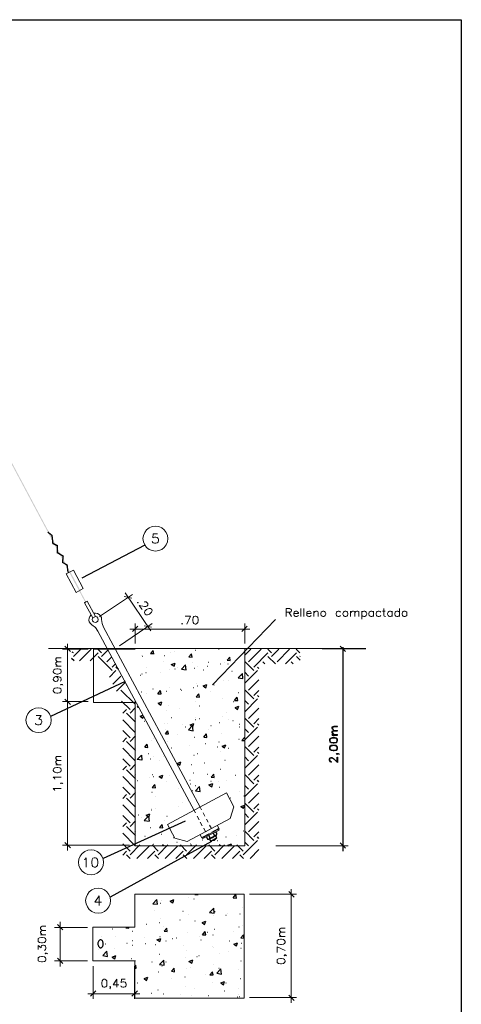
# Model space of a CAD drawing. Header units: millimetres. Extents: x 8 to 202, y 3 to 294.
# Tile 12 of 12: x 115 to 202, y 100 to 294. Entities that reach past the tile are written whole.
import ezdxf

# ---------------------------------------------------------------- set-up
doc = ezdxf.new("R2010")
doc.units = ezdxf.units.MM
doc.layers.add('DGE_CONTORNOS', color=7, linetype='Continuous', lineweight=0)
doc.layers.add('DGE_RELLENO', color=7, linetype='Continuous', lineweight=0)

msp = doc.modelspace()

# ---------------------------------------------------------------- hatches: boundary and pattern name
at = {"layer": 'DGE_RELLENO', "true_color": 0x000000}
for points in [[(103.632, 225.7497), (103.4627, 225.665), (128.27, 179.4794)], [(103.4627, 225.665), (128.27, 179.4794), (128.1007, 179.3947)], [(120.8193, 193.3224), (120.65, 193.1107), (121.7083, 192.6027)], [(120.65, 193.1107), (121.7083, 192.6027), (121.4543, 192.4757)], [(121.7083, 192.6027), (121.4543, 192.4757), (121.8777, 191.0787)], [(121.4543, 192.4757), (121.8777, 191.0787), (121.6237, 190.867)], [(121.8777, 191.0787), (121.6237, 190.867), (122.7667, 190.613)], [(121.6237, 190.867), (122.7667, 190.613), (122.4703, 190.4437)], [(122.7667, 190.613), (122.4703, 190.4437), (122.7667, 189.2584)], [(122.4703, 190.4437), (122.7667, 189.2584), (122.4703, 189.089)], [(122.7667, 189.2584), (122.4703, 189.089), (123.9097, 188.5387)], [(122.4703, 189.089), (123.9097, 188.5387), (123.6133, 188.4117)], [(123.6133, 188.4117), (123.7827, 187.311), (123.5287, 187.184)], [(123.9097, 188.5387), (123.6133, 188.4117), (123.7827, 187.311)], [(123.7827, 187.311), (123.5287, 187.184), (124.6717, 186.803)], [(123.5287, 187.184), (124.6717, 186.803), (124.4177, 186.6337)], [(124.6717, 186.803), (124.4177, 186.6337), (124.841, 185.3214)], [(124.4177, 186.6337), (124.841, 185.3214), (124.587, 185.279)], [(125.1373, 185.4483), (127.127, 181.7653), (124.968, 185.3214)], [(127.127, 181.7653), (124.968, 185.3214), (126.9153, 181.6384)]]:
    msp.add_hatch(color=7, dxfattribs=at).paths.add_polyline_path(points, flags=0)

# ---------------------------------------------------------------- linework, layer by layer
at = {"layer": 'DGE_CONTORNOS', "lineweight": 25}
for points in [[(7.874, 293.9063), (201.9723, 293.9063)], [(201.9723, 293.9063), (201.9723, 3.2456)]]:
    msp.add_lwpolyline(points, dxfattribs=at)
at = {"layer": 'DGE_CONTORNOS', "lineweight": 5}
for points in [[(144.3567, 191.9254), (144.272, 192.5604), (144.018, 193.153), (143.637, 193.661), (143.129, 194.042), (142.5363, 194.296), (141.9013, 194.3807), (141.2663, 194.296), (140.6737, 194.042), (140.1657, 193.661), (139.7847, 193.153), (139.5307, 192.5604), (139.446, 191.9254), (139.5307, 191.2903), (139.7847, 190.6977), (140.1657, 190.1897), (140.6737, 189.8087), (141.2663, 189.5547), (141.9013, 189.47), (142.5363, 189.5547), (143.129, 189.8087), (143.637, 190.1897), (144.018, 190.6977), (144.272, 191.2903), (144.3567, 191.9254)], [(125.7723, 185.7447), (124.3753, 185.025)], [(124.3753, 185.025), (126.3227, 181.342), (127.7197, 182.104)], [(125.7723, 185.7447), (127.7197, 182.104)], [(130.937, 176.6007), (137.3717, 180.961)], [(137.2447, 180.2414), (135.763, 180.5377)], [(140.97, 173.7644), (135.9323, 181.2573)], [(128.4817, 179.6064), (128.2277, 179.4794), (127.9737, 179.31)], [(129.5823, 176.3467), (127.9737, 179.31)], [(130.0903, 176.6007), (128.4817, 179.6064)], [(138.5147, 179.3947), (138.4723, 179.2677), (138.3877, 179.31), (138.3877, 179.3947), (138.5147, 179.3947)], [(139.7423, 179.437), (139.827, 179.4794), (140.081, 179.4794), (140.208, 179.3947), (140.3773, 179.1407), (140.4197, 178.9714), (140.3773, 178.8444), (140.2927, 178.7174), (140.208, 178.6327), (140.0387, 178.5904), (139.7423, 178.5904), (138.7263, 178.802), (139.319, 177.9554)], [(141.097, 178.0824), (140.9277, 178.2094), (140.6313, 178.2094), (140.2927, 178.0824), (140.1233, 177.9554), (139.827, 177.659), (139.7423, 177.405), (139.7847, 177.1934), (139.8693, 177.0664), (140.081, 176.9394), (140.335, 176.9394), (140.716, 177.0664), (140.8853, 177.1934), (141.1393, 177.4897), (141.2663, 177.7437), (141.1817, 177.9554), (141.097, 178.0824)], [(129.2437, 176.9394), (128.9897, 176.643), (128.8627, 176.3044), (128.8203, 175.9234), (128.905, 175.5424), (129.1167, 175.2037), (129.413, 174.9497)], [(129.5823, 176.3467), (129.4977, 176.0504), (129.54, 175.754), (129.7517, 175.5424), (130.048, 175.4577), (130.3443, 175.5), (130.556, 175.7117), (130.6407, 176.008), (130.5983, 176.3044), (130.3867, 176.516), (130.0903, 176.6007)], [(130.0903, 176.6007), (129.8363, 176.4737), (129.5823, 176.3467)], [(131.318, 176.008), (131.2757, 176.389), (131.1063, 176.7277), (130.8523, 177.024), (130.5137, 177.1934), (130.1327, 177.278), (129.7517, 177.2357)], [(148.0397, 175.119), (148.7593, 176.6854), (147.7433, 176.6854)], [(149.6907, 176.6854), (149.4367, 176.6007), (149.3097, 176.389), (149.225, 176.008), (149.225, 175.7964), (149.3097, 175.4154), (149.4367, 175.2037), (149.6907, 175.119), (149.8177, 175.119), (150.0293, 175.2037), (150.1987, 175.4154), (150.2833, 175.7964), (150.2833, 176.008), (150.1987, 176.389), (150.0293, 176.6007), (149.8177, 176.6854), (149.6907, 176.6854)], [(130.5983, 173.722), (130.0903, 174.4417), (129.413, 174.9497)], [(131.318, 176.008), (131.4027, 175.246), (131.699, 174.484)], [(131.699, 174.484), (150.6643, 139.1357)], [(134.8317, 170.8434), (141.2663, 175.2037)], [(138.43, 174.6957), (137.3717, 173.6374)], [(137.922, 171.309), (137.922, 175.2037)], [(139.6577, 174.7804), (141.1393, 174.484)], [(147.1083, 175.246), (147.193, 175.2037), (147.1083, 175.119), (147.066, 175.2037), (147.1083, 175.246)], [(158.877, 173.6374), (159.9353, 174.6957)], [(159.4273, 171.309), (159.4273, 175.2037)], [(130.5983, 173.722), (149.479, 138.5007)], [(136.8637, 174.1454), (160.4433, 174.1454)], [(174.625, 170.293), (120.8617, 170.293)], [(125.1797, 169.7004), (124.1213, 170.7587)], [(124.6293, 171.2667), (124.6293, 158.8207)], [(159.4273, 170.293), (159.4273, 131.558), (137.922, 131.558)], [(177.673, 170.293), (177.7153, 170.293)], [(122.6397, 167.7107), (122.428, 167.9224), (122.3433, 168.0917), (122.3433, 168.3034), (122.428, 168.4727), (122.6397, 168.515), (123.4017, 168.515)], [(128.651, 170.2084), (123.6133, 170.2084)], [(137.8797, 170.2084), (129.7517, 170.2084), (129.7517, 159.7097), (137.8797, 159.7097)], [(122.6397, 166.864), (122.428, 167.118), (122.3433, 167.245), (122.3433, 167.499), (122.428, 167.626), (122.6397, 167.7107), (123.4017, 167.7107)], [(122.3433, 166.864), (123.4017, 166.864)], [(121.8353, 165.7634), (121.92, 165.5517), (122.1317, 165.3824), (122.5127, 165.2977), (122.7243, 165.2977), (123.1053, 165.3824), (123.317, 165.5517), (123.4017, 165.7634), (123.4017, 165.8904), (123.317, 166.1444), (123.1053, 166.2714), (122.7243, 166.356), (122.5127, 166.356), (122.1317, 166.2714), (121.92, 166.1444), (121.8353, 165.8904), (121.8353, 165.7634)], [(122.3433, 164.7897), (122.5973, 164.705), (122.7243, 164.578), (122.809, 164.324), (122.809, 164.2394), (122.7243, 164.0277), (122.5973, 163.9007), (122.3433, 163.816), (122.2587, 163.816), (122.047, 163.9007), (121.92, 164.0277), (121.8353, 164.2394), (121.8353, 164.324), (121.92, 164.578), (122.047, 164.705), (122.3433, 164.7897), (122.7243, 164.7897), (123.1053, 164.705), (123.317, 164.578), (123.4017, 164.324), (123.4017, 164.197), (123.317, 163.943), (123.19, 163.9007)], [(121.8353, 161.9957), (121.92, 161.784), (122.1317, 161.6147), (122.5127, 161.5724), (122.7243, 161.5724), (123.1053, 161.6147), (123.317, 161.784), (123.4017, 161.9957), (123.4017, 162.165), (123.317, 162.3767), (123.1053, 162.546), (122.7243, 162.5884), (122.5127, 162.5884), (122.1317, 162.546), (121.92, 162.3767), (121.8353, 162.165), (121.8353, 161.9957)], [(123.317, 163.2657), (123.2323, 163.2234), (123.317, 163.1387), (123.4017, 163.2234), (123.317, 163.2657), (123.4863, 163.2657), (123.6133, 163.2234), (123.698, 163.1387)], [(124.6293, 160.9374), (124.6293, 130.6267)], [(121.412, 156.2384), (121.3273, 156.8734), (121.0733, 157.466), (120.6923, 157.974), (120.1843, 158.355), (119.5917, 158.609), (118.9567, 158.6937), (118.3217, 158.609), (117.729, 158.355), (117.221, 157.974), (116.7977, 157.466), (116.5437, 156.8734), (116.459, 156.2384), (116.5437, 155.6034), (116.7977, 155.0107), (117.221, 154.5027), (117.729, 154.0794), (118.3217, 153.8677), (118.9567, 153.783), (119.5917, 153.8677), (120.1843, 154.0794), (120.6923, 154.5027), (121.0733, 155.0107), (121.3273, 155.6034), (121.412, 156.2384)], [(128.651, 159.879), (123.6133, 159.879)], [(128.651, 159.879), (123.6133, 159.879)], [(124.1213, 160.387), (125.1797, 159.3287)], [(125.1797, 159.3287), (124.1213, 160.387)], [(137.922, 131.558), (137.922, 160.0907)], [(122.6397, 148.322), (122.428, 148.5337), (122.3433, 148.703), (122.3433, 148.9147), (122.428, 149.084), (122.6397, 149.1264), (123.4017, 149.1264)], [(122.6397, 147.4754), (122.428, 147.7294), (122.3433, 147.8564), (122.3433, 148.1104), (122.428, 148.2374), (122.6397, 148.322), (123.4017, 148.322)], [(122.3433, 147.4754), (123.4017, 147.4754)], [(121.8353, 146.3747), (121.92, 146.163), (122.1317, 145.9937), (122.5127, 145.909), (122.7243, 145.909), (123.1053, 145.9937), (123.317, 146.163), (123.4017, 146.3747), (123.4017, 146.5017), (123.317, 146.7557), (123.1053, 146.8827), (122.7243, 146.9674), (122.5127, 146.9674), (122.1317, 146.8827), (121.92, 146.7557), (121.8353, 146.5017), (121.8353, 146.3747)], [(122.1317, 144.639), (122.047, 144.8084), (121.8353, 145.02), (123.4017, 145.02)], [(123.317, 143.877), (123.2323, 143.8347), (123.317, 143.75), (123.4017, 143.8347), (123.317, 143.877), (123.4863, 143.877), (123.6133, 143.8347), (123.698, 143.75)], [(122.1317, 142.3954), (122.047, 142.5647), (121.8353, 142.7764), (123.4017, 142.7764)], [(154.0933, 135.495), (154.3897, 134.9024)], [(151.003, 133.082), (150.7067, 133.6747)], [(154.3897, 134.9024), (151.003, 133.082)], [(152.8233, 133.8017), (151.2147, 132.955)], [(152.8233, 133.8017), (154.3897, 134.6484)], [(136.8213, 131.685), (123.6133, 131.685)], [(124.1213, 132.193), (125.1797, 131.1347)], [(178.181, 132.1084), (179.2393, 131.05)], [(131.699, 128.2984), (131.6143, 128.9334), (131.3603, 129.526), (130.9793, 130.034), (130.4713, 130.415), (129.8787, 130.669), (129.2437, 130.7537), (128.6087, 130.669), (128.016, 130.415), (127.508, 130.034), (127.127, 129.526), (126.873, 128.9334), (126.7883, 128.2984), (126.873, 127.6634), (127.127, 127.0707), (127.508, 126.5627), (128.016, 126.1394), (128.6087, 125.9277), (129.2437, 125.843), (129.8787, 125.9277), (130.4713, 126.1394), (130.9793, 126.5627), (131.3603, 127.0707), (131.6143, 127.6634), (131.699, 128.2984)], [(165.5657, 131.558), (179.7473, 131.558)], [(133.096, 120.763), (133.0113, 121.398), (132.7573, 121.9907), (132.3763, 122.4987), (131.8683, 122.8797), (131.2757, 123.1337), (130.6407, 123.2184), (130.0057, 123.1337), (129.413, 122.8797), (128.905, 122.4987), (128.524, 121.9907), (128.27, 121.398), (128.1853, 120.763), (128.27, 120.128), (128.524, 119.5354), (128.905, 119.0274), (129.413, 118.6464), (130.0057, 118.3924), (130.6407, 118.3077), (131.2757, 118.3924), (131.8683, 118.6464), (132.3763, 119.0274), (132.7573, 119.5354), (133.0113, 120.128), (133.096, 120.763)], [(137.8373, 115.556), (137.8373, 122.033), (159.3427, 122.033), (159.3427, 101.6284), (137.8373, 101.6284), (137.8373, 108.952)], [(160.401, 122.033), (169.6297, 122.033)], [(169.1217, 121.4827), (168.0633, 122.541)], [(168.5713, 123.049), (168.5713, 100.6547)], [(123.1477, 116.572), (123.1477, 107.8514)], [(119.634, 114.8787), (119.4223, 115.0903), (119.3377, 115.2597), (119.3377, 115.4714), (119.4223, 115.6407), (119.634, 115.7254), (120.396, 115.7254)], [(119.634, 114.0743), (119.4223, 114.286), (119.3377, 114.413), (119.3377, 114.667), (119.4223, 114.794), (119.634, 114.8787), (120.396, 114.8787)], [(128.524, 115.5137), (122.0893, 115.5137)], [(123.698, 115.0057), (122.6397, 116.064)], [(137.8373, 115.556), (129.5823, 115.556), (129.5823, 108.952), (137.9643, 108.952)], [(166.5817, 114.54), (166.37, 114.7517), (166.2853, 114.8787), (166.2853, 115.1327), (166.37, 115.2597), (166.5817, 115.3444), (167.3437, 115.3444)], [(166.5817, 113.6934), (166.37, 113.905), (166.2853, 114.0743), (166.2853, 114.286), (166.37, 114.4554), (166.5817, 114.54), (167.3437, 114.54)], [(118.8297, 112.9313), (118.872, 112.7197), (119.126, 112.5504), (119.507, 112.4657), (119.7187, 112.4657), (120.0997, 112.5504), (120.3113, 112.7197), (120.396, 112.9313), (120.396, 113.1007), (120.3113, 113.3124), (120.0997, 113.4394), (119.7187, 113.524), (119.507, 113.524), (119.126, 113.4394), (118.872, 113.3124), (118.8297, 113.1007), (118.8297, 112.9313)], [(119.3377, 114.0743), (120.396, 114.0743)], [(165.7773, 112.5504), (165.8197, 112.3387), (166.0737, 112.2117), (166.4547, 112.127), (166.6663, 112.127), (167.0473, 112.2117), (167.259, 112.3387), (167.3437, 112.5504), (167.3437, 112.7197), (167.259, 112.9313), (167.0473, 113.1007), (166.6663, 113.1854), (166.4547, 113.1854), (166.0737, 113.1007), (165.8197, 112.9313), (165.7773, 112.7197), (165.7773, 112.5504)], [(166.2853, 113.6934), (167.3437, 113.6934)], [(118.8297, 111.1534), (118.8297, 111.9577), (119.4223, 111.492), (119.4223, 111.746), (119.507, 111.873), (119.5493, 111.9577), (119.8033, 112.0423), (119.9303, 112.0423), (120.142, 111.9577), (120.3113, 111.7884), (120.396, 111.5767), (120.396, 111.365), (120.3113, 111.1534), (120.2267, 111.0687), (120.0997, 110.984)], [(120.3113, 110.476), (120.2267, 110.3914), (120.3113, 110.3067), (120.396, 110.3914), (120.3113, 110.476), (120.4807, 110.476), (120.6077, 110.3914), (120.6923, 110.3067)], [(167.3437, 110.9417), (165.7773, 111.6614), (165.7773, 110.603)], [(118.8297, 109.1637), (118.872, 108.952), (119.126, 108.825), (119.507, 108.7403), (119.7187, 108.7403), (120.0997, 108.825), (120.3113, 108.952), (120.396, 109.1637), (120.396, 109.333), (120.3113, 109.5447), (120.0997, 109.714), (119.7187, 109.7987), (119.507, 109.7987), (119.126, 109.714), (118.872, 109.5447), (118.8297, 109.333), (118.8297, 109.1637)], [(128.524, 108.9097), (122.0893, 108.9097)], [(122.6397, 109.46), (123.698, 108.4017)], [(165.7773, 108.825), (165.8197, 108.6134), (166.0737, 108.444), (166.4547, 108.3594), (166.6663, 108.3594), (167.0473, 108.444), (167.259, 108.6134), (167.3437, 108.825), (167.3437, 108.952), (167.259, 109.206), (167.0473, 109.333), (166.6663, 109.4177), (166.4547, 109.4177), (166.0737, 109.333), (165.8197, 109.206), (165.7773, 108.952), (165.7773, 108.825)], [(167.259, 110.095), (167.1743, 110.0104), (167.259, 109.9257), (167.3437, 110.0104), (167.259, 110.095), (167.4283, 110.095), (167.5553, 110.0104), (167.64, 109.9257)], [(129.667, 107.8937), (129.667, 101.459)], [(137.795, 107.8937), (137.795, 101.459)], [(131.7837, 105.3114), (131.572, 105.2267), (131.4027, 105.015), (131.3603, 104.634), (131.3603, 104.4224), (131.4027, 104.0414), (131.572, 103.8297), (131.7837, 103.745), (131.953, 103.745), (132.1647, 103.8297), (132.334, 104.0414), (132.3763, 104.4224), (132.3763, 104.634), (132.334, 105.015), (132.1647, 105.2267), (131.953, 105.3114), (131.7837, 105.3114)], [(134.3237, 105.3114), (133.604, 104.253), (134.7047, 104.253)], [(134.3237, 105.3114), (134.3237, 103.745)], [(135.9747, 105.3114), (135.255, 105.3114), (135.1703, 104.634), (135.255, 104.7187), (135.4667, 104.8034), (135.6783, 104.8034), (135.9323, 104.7187), (136.0593, 104.5493), (136.144, 104.3377), (136.144, 104.1684), (136.0593, 103.9567), (135.9323, 103.8297), (135.6783, 103.745), (135.4667, 103.745), (135.255, 103.8297), (135.1703, 103.872), (135.0857, 104.0414)], [(130.2173, 103.0254), (129.159, 101.967)], [(133.0537, 103.8297), (132.969, 103.872), (132.9267, 103.8297), (132.969, 103.745), (133.0537, 103.8297), (133.0537, 103.6604), (132.969, 103.491), (132.9267, 103.4487)], [(137.287, 101.967), (138.3453, 103.0254)], [(138.8533, 102.475), (128.6087, 102.475)], [(160.401, 101.713), (169.6297, 101.713)], [(168.0633, 102.221), (169.1217, 101.1627)]]:
    msp.add_lwpolyline(points, dxfattribs=at)
at = {"layer": 'DGE_CONTORNOS', "lineweight": 13}
for points in [[(142.3247, 192.8567), (141.478, 192.8567), (141.3933, 192.0524), (141.478, 192.137), (141.732, 192.2217), (141.986, 192.2217), (142.24, 192.137), (142.4093, 191.9677), (142.494, 191.7137), (142.494, 191.5444), (142.4093, 191.248), (142.24, 191.0787), (141.986, 190.994), (141.732, 190.994), (141.478, 191.0787), (141.3933, 191.1634), (141.2663, 191.3327)], [(167.5553, 176.6007), (167.5553, 178.167), (168.2327, 178.167), (168.4443, 178.0824), (168.529, 178.04), (168.6137, 177.8707), (168.6137, 177.7437), (168.529, 177.5744), (168.4443, 177.4897), (168.2327, 177.4474), (167.5553, 177.4474)], [(170.4763, 178.167), (170.4763, 176.6007)], [(171.069, 178.167), (171.069, 176.6007)], [(186.7323, 178.167), (186.7323, 176.897), (186.817, 176.6854), (186.9863, 176.6007), (187.1133, 176.6007)], [(189.8227, 178.167), (189.8227, 176.6007)], [(168.0633, 177.4474), (168.6137, 176.6007)], [(169.0793, 177.1934), (169.9683, 177.1934), (169.9683, 177.3627), (169.8837, 177.4897), (169.799, 177.5744), (169.672, 177.659), (169.418, 177.659), (169.291, 177.5744), (169.1217, 177.4474), (169.0793, 177.1934), (169.0793, 177.0664), (169.1217, 176.8124), (169.291, 176.6854), (169.418, 176.6007), (169.672, 176.6007), (169.799, 176.6854), (169.9683, 176.8124)], [(171.6193, 177.1934), (172.5083, 177.1934), (172.5083, 177.3627), (172.4237, 177.4897), (172.339, 177.5744), (172.212, 177.659), (172.0003, 177.659), (171.831, 177.5744), (171.6617, 177.4474), (171.6193, 177.1934), (171.6193, 177.0664), (171.6617, 176.8124), (171.831, 176.6854), (172.0003, 176.6007), (172.212, 176.6007), (172.339, 176.6854), (172.5083, 176.8124)], [(173.0163, 177.659), (173.0163, 176.6007)], [(173.0163, 177.3627), (173.2703, 177.5744), (173.3973, 177.659), (173.6513, 177.659), (173.7783, 177.5744), (173.863, 177.3627), (173.863, 176.6007)], [(174.752, 177.659), (174.625, 177.5744), (174.4557, 177.4474), (174.371, 177.1934), (174.371, 177.0664), (174.4557, 176.8124), (174.625, 176.6854), (174.752, 176.6007), (174.9637, 176.6007), (175.133, 176.6854), (175.26, 176.8124), (175.3447, 177.0664), (175.3447, 177.1934), (175.26, 177.4474), (175.133, 177.5744), (174.9637, 177.659), (174.752, 177.659)], [(178.2657, 177.4474), (178.1387, 177.5744), (177.9693, 177.659), (177.7577, 177.659), (177.5883, 177.5744), (177.4613, 177.4474), (177.3767, 177.1934), (177.3767, 177.0664), (177.4613, 176.8124), (177.5883, 176.6854), (177.7577, 176.6007), (177.9693, 176.6007), (178.1387, 176.6854), (178.2657, 176.8124)], [(179.1123, 177.659), (178.943, 177.5744), (178.816, 177.4474), (178.7313, 177.1934), (178.7313, 177.0664), (178.816, 176.8124), (178.943, 176.6854), (179.1123, 176.6007), (179.324, 176.6007), (179.4933, 176.6854), (179.6203, 176.8124), (179.705, 177.0664), (179.705, 177.1934), (179.6203, 177.4474), (179.4933, 177.5744), (179.324, 177.659), (179.1123, 177.659)], [(180.213, 177.659), (180.213, 176.6007)], [(180.213, 177.3627), (180.467, 177.5744), (180.594, 177.659), (180.8057, 177.659), (180.975, 177.5744), (181.0597, 177.3627), (181.0597, 176.6007)], [(181.0597, 177.3627), (181.2713, 177.5744), (181.4407, 177.659), (181.6523, 177.659), (181.8217, 177.5744), (181.864, 177.3627), (181.864, 176.6007)], [(182.4567, 177.659), (182.4567, 176.0927)], [(182.4567, 177.4474), (182.626, 177.5744), (182.7953, 177.659), (183.007, 177.659), (183.134, 177.5744), (183.3033, 177.4474), (183.388, 177.1934), (183.388, 177.0664), (183.3033, 176.8124), (183.134, 176.6854), (183.007, 176.6007), (182.7953, 176.6007), (182.626, 176.6854), (182.4567, 176.8124)], [(184.7427, 177.4474), (184.5733, 177.5744), (184.404, 177.659), (184.1923, 177.659), (184.0653, 177.5744), (183.896, 177.4474), (183.8113, 177.1934), (183.8113, 177.0664), (183.896, 176.8124), (184.0653, 176.6854), (184.1923, 176.6007), (184.404, 176.6007), (184.5733, 176.6854), (184.7427, 176.8124)], [(184.7427, 177.659), (184.7427, 176.6007)], [(186.1397, 177.4474), (186.0127, 177.5744), (185.8433, 177.659), (185.6317, 177.659), (185.4623, 177.5744), (185.3353, 177.4474), (185.2507, 177.1934), (185.2507, 177.0664), (185.3353, 176.8124), (185.4623, 176.6854), (185.6317, 176.6007), (185.8433, 176.6007), (186.0127, 176.6854), (186.1397, 176.8124)], [(186.5207, 177.659), (187.0287, 177.659)], [(188.3833, 177.4474), (188.2563, 177.5744), (188.087, 177.659), (187.8753, 177.659), (187.706, 177.5744), (187.579, 177.4474), (187.4943, 177.1934), (187.4943, 177.0664), (187.579, 176.8124), (187.706, 176.6854), (187.8753, 176.6007), (188.087, 176.6007), (188.2563, 176.6854), (188.3833, 176.8124)], [(188.3833, 177.659), (188.3833, 176.6007)], [(189.8227, 177.4474), (189.6533, 177.5744), (189.5263, 177.659), (189.3147, 177.659), (189.1453, 177.5744), (188.976, 177.4474), (188.9337, 177.1934), (188.9337, 177.0664), (188.976, 176.8124), (189.1453, 176.6854), (189.3147, 176.6007), (189.5263, 176.6007), (189.6533, 176.6854), (189.8227, 176.8124)], [(190.7117, 177.659), (190.5847, 177.5744), (190.4153, 177.4474), (190.3307, 177.1934), (190.3307, 177.0664), (190.4153, 176.8124), (190.5847, 176.6854), (190.7117, 176.6007), (190.9657, 176.6007), (191.0927, 176.6854), (191.262, 176.8124), (191.3043, 177.0664), (191.3043, 177.1934), (191.262, 177.4474), (191.0927, 177.5744), (190.9657, 177.659), (190.7117, 177.659)], [(118.491, 157.1274), (119.4647, 157.1274), (118.9567, 156.45), (119.2107, 156.45), (119.38, 156.3654), (119.4647, 156.2807), (119.5493, 156.0267), (119.5493, 155.815), (119.4647, 155.561), (119.2953, 155.3917), (119.0413, 155.307), (118.745, 155.307), (118.491, 155.3917), (118.4063, 155.4764), (118.3217, 155.6457)], [(157.3107, 139.2204), (156.5487, 136.892), (148.1243, 132.3624), (145.7113, 133.0397), (144.272, 135.749), (155.8713, 141.9297), (157.3107, 139.2204)], [(149.479, 138.5007), (149.7753, 137.9927)], [(150.0717, 137.4), (150.4527, 136.6804)], [(150.6643, 139.1357), (150.9183, 138.6277)], [(151.257, 138.035), (151.5957, 137.3577)], [(150.7067, 136.1724), (151.0877, 135.495)], [(151.892, 136.8074), (152.2307, 136.1724)], [(152.527, 135.622), (152.908, 134.9447)], [(151.384, 134.987), (151.7227, 134.3097)], [(152.908, 134.9447), (151.7227, 134.3097)], [(127.889, 128.8487), (128.0583, 128.9334), (128.3123, 129.1874), (128.3123, 127.367)], [(129.8787, 129.1874), (129.6247, 129.1027), (129.4553, 128.8487), (129.3707, 128.4254), (129.3707, 128.1714), (129.4553, 127.7057), (129.6247, 127.4517), (129.8787, 127.367), (130.0903, 127.367), (130.3443, 127.4517), (130.5137, 127.7057), (130.5983, 128.1714), (130.5983, 128.4254), (130.5137, 128.8487), (130.3443, 129.1027), (130.0903, 129.1874), (129.8787, 129.1874)], [(130.8523, 121.6944), (130.0057, 120.4667), (131.318, 120.4667)], [(130.8523, 121.6944), (130.8523, 119.8317)]]:
    msp.add_lwpolyline(points, dxfattribs=at)
at = {"layer": 'DGE_CONTORNOS', "lineweight": 30}
for points in [[(139.827, 190.613), (127.4657, 184.136)], [(153.0773, 163.181), (165.481, 176.0504)], [(154.2627, 170.293), (154.3473, 170.2084)], [(154.3473, 170.2084), (154.3473, 170.293)], [(174.625, 170.293), (183.2187, 170.293)], [(179.2393, 169.7427), (178.181, 170.801)], [(178.7313, 170.5894), (178.7313, 130.4997)], [(125.8993, 167.9224), (125.4337, 168.388)], [(125.7723, 169.4464), (125.5607, 169.6157)], [(125.7723, 168.769), (127.2117, 170.2084)], [(127, 167.9224), (129.286, 170.2084)], [(129.0743, 167.9224), (130.6407, 169.4464)], [(131.318, 169.4464), (130.556, 170.2084)], [(133.3923, 165.975), (130.6407, 168.769)], [(131.318, 168.769), (132.5457, 169.9967)], [(132.3763, 167.7107), (133.2653, 168.642)], [(139.065, 168.8537), (139.1073, 168.8537)], [(139.3613, 168.8114), (139.4037, 168.8114)], [(140.9277, 169.3617), (141.4357, 169.9544)], [(140.9277, 169.3617), (141.5627, 169.3194)], [(141.5627, 169.277), (141.4357, 169.9544)], [(141.6897, 169.1924), (141.732, 169.1924)], [(143.637, 168.9384), (143.6793, 168.9384)], [(144.8223, 169.6157), (144.8647, 169.6157)], [(145.6267, 169.7427), (145.669, 169.7427)], [(148.463, 168.6844), (148.971, 169.277)], [(148.463, 168.6844), (149.098, 168.642)], [(149.098, 168.642), (148.971, 169.277)], [(149.7753, 169.9967), (149.8177, 169.9967)], [(155.9983, 168.0494), (156.5063, 168.642)], [(156.591, 167.9647), (156.5063, 168.642)], [(158.4113, 168.7267), (158.4537, 168.7267)], [(159.4273, 169.023), (160.6127, 170.2084)], [(160.1893, 167.7107), (162.687, 170.2084)], [(161.2477, 166.6524), (163.9993, 169.4464)], [(164.719, 169.4464), (163.957, 170.2084)], [(165.481, 167.2874), (163.9993, 168.769)], [(164.719, 168.769), (166.1583, 170.2084)], [(165.7773, 167.7107), (168.2327, 170.2084)], [(167.4283, 167.2874), (169.5873, 169.4464)], [(170.2647, 169.4464), (169.545, 170.2084)], [(170.3493, 168.007), (169.5873, 168.769)], [(170.2647, 168.769), (170.3493, 168.8114)], [(133.3923, 166.6524), (134.0273, 167.2874)], [(134.62, 166.1867), (134.112, 166.6524)], [(140.1233, 166.5677), (140.1657, 166.5677)], [(143.51, 167.753), (143.5523, 167.753)], [(144.9917, 167.1604), (145.7537, 167.4567)], [(144.9917, 167.1604), (145.542, 166.8217)], [(145.542, 166.8217), (145.7537, 167.4567)], [(146.1347, 166.6524), (146.177, 166.6524)], [(146.9813, 166.2714), (147.7857, 167.118)], [(147.9127, 166.1444), (147.7857, 167.118)], [(149.098, 167.499), (149.1403, 167.499)], [(149.5213, 166.483), (149.5637, 166.483)], [(150.0717, 166.864), (150.114, 166.864)], [(152.146, 166.8217), (152.1883, 166.8217)], [(152.273, 167.6684), (152.3153, 167.6684)], [(154.686, 167.2874), (154.7283, 167.2874)], [(155.3633, 167.5414), (155.4057, 167.5414)], [(155.9983, 168.0494), (156.591, 167.9647)], [(156.1253, 167.3297), (156.1677, 167.3297)], [(161.2477, 165.975), (159.4273, 167.7954)], [(162.2213, 166.3984), (161.925, 166.6524)], [(163.3643, 167.2874), (162.9833, 167.7107)], [(168.9523, 167.2874), (168.529, 167.7107)], [(132.842, 164.705), (134.112, 165.975)], [(133.5193, 163.308), (135.128, 164.9167)], [(138.8957, 165.086), (138.938, 165.086)], [(139.2343, 165.34), (139.2767, 165.34)], [(140.0387, 165.594), (140.081, 165.594)], [(142.875, 165.594), (142.9173, 165.594)], [(144.6953, 166.102), (144.7377, 166.102)], [(145.7113, 166.3137), (145.7537, 166.3137)], [(146.9813, 166.2714), (147.9127, 166.1444)], [(151.2993, 166.102), (151.3417, 166.102)], [(156.9297, 165.848), (156.972, 165.848)], [(158.1573, 164.5357), (159.004, 165.3824)], [(158.1573, 164.5357), (159.0887, 164.4087)], [(159.0887, 164.4087), (159.004, 165.3824)], [(159.4273, 163.4774), (161.925, 165.975)], [(160.1893, 164.9167), (159.4273, 165.6787)], [(135.9323, 163.816), (121.285, 156.958)], [(134.239, 161.9534), (135.9747, 163.6467)], [(136.271, 163.1387), (136.1863, 163.181)], [(144.5683, 162.6307), (144.6107, 162.6307)], [(149.3943, 162.673), (149.4367, 162.673)], [(149.9447, 163.3504), (149.987, 163.3504)], [(150.1563, 162.9694), (150.1987, 162.9694)], [(151.257, 162.9694), (152.019, 163.2234)], [(151.257, 162.9694), (151.765, 162.5884)], [(151.765, 162.5884), (152.019, 163.2234)], [(153.3737, 163.181), (153.416, 163.181)], [(155.2363, 164.0277), (155.2787, 164.0277)], [(156.2947, 164.0277), (156.337, 164.0277)], [(160.1893, 162.165), (162.2213, 164.1547)], [(137.922, 159.371), (135.128, 162.165)], [(139.1073, 161.8264), (139.1497, 161.8264)], [(140.1233, 161.4454), (140.1657, 161.4454)], [(141.3933, 162.419), (141.4357, 162.419)], [(142.367, 161.4454), (142.875, 162.0804)], [(142.367, 161.4454), (143.002, 161.403)], [(143.002, 161.403), (142.875, 162.0804)], [(144.0603, 161.911), (144.1027, 161.911)], [(146.7697, 162.3344), (146.812, 162.3344)], [(147.0237, 162.165), (147.066, 162.165)], [(149.9023, 160.8104), (150.4103, 161.403)], [(149.9023, 160.8104), (150.5373, 160.7257)], [(150.5373, 160.7257), (150.4103, 161.403)], [(152.6117, 161.9534), (152.654, 161.9534)], [(157.4377, 160.133), (157.9457, 160.7257)], [(158.0727, 160.0907), (157.9457, 160.7257)], [(158.1997, 161.6994), (158.242, 161.6994)], [(161.2477, 160.4294), (159.4273, 162.2074)], [(161.2477, 161.1067), (162.2213, 162.0804)], [(162.2213, 160.8104), (161.925, 161.1067)], [(136.906, 158.3127), (135.255, 159.9637)], [(136.906, 157.6354), (138.0067, 158.736)], [(138.3453, 158.8207), (138.5147, 158.99)], [(138.3453, 158.8207), (138.5993, 158.7784)], [(142.4517, 159.5827), (143.1713, 159.8367)], [(142.4517, 159.5827), (142.9597, 159.2017)], [(142.9597, 159.2017), (143.1713, 159.8367)], [(144.4413, 159.117), (144.4837, 159.117)], [(149.8177, 159.879), (149.86, 159.879)], [(150.5797, 159.0747), (150.622, 159.0747)], [(155.1093, 160.5564), (155.1517, 160.5564)], [(157.226, 159.9214), (157.2683, 159.9214)], [(157.4377, 160.133), (158.0727, 160.0907)], [(157.5223, 158.736), (158.242, 158.99)], [(157.5223, 158.736), (158.0303, 158.355)], [(158.0303, 158.355), (158.242, 158.99)], [(159.4273, 157.8894), (161.925, 160.4294)], [(160.1893, 159.371), (159.4273, 160.133)], [(135.4667, 157.593), (136.1863, 158.3127)], [(138.0067, 155.815), (136.1863, 157.6354)], [(138.8957, 157.0004), (139.446, 157.212)], [(138.8957, 157.0004), (139.446, 156.6617)], [(139.446, 156.6617), (139.573, 157.0004)], [(143.9757, 158.1857), (144.018, 158.1857)], [(144.9917, 156.7887), (145.034, 156.7887)], [(146.6003, 158.5244), (146.6427, 158.5244)], [(154.9823, 157.0427), (155.0247, 157.0427)], [(155.829, 157.7624), (155.8713, 157.7624)], [(160.1893, 156.577), (162.2213, 158.609)], [(137.922, 153.783), (135.4667, 156.2807)], [(137.922, 156.577), (138.0067, 156.6617)], [(139.7423, 156.069), (139.7847, 156.069)], [(143.5947, 155.6457), (143.637, 155.6457)], [(144.3143, 155.6457), (144.3567, 155.6457)], [(147.193, 155.3917), (147.2353, 155.3917)], [(147.828, 154.926), (147.8703, 154.926)], [(148.3783, 154.3334), (149.1827, 155.18)], [(148.717, 155.3494), (149.4367, 155.6034)], [(148.717, 155.3494), (149.225, 155.0107)], [(149.3097, 154.164), (149.1827, 155.18)], [(149.225, 155.0107), (149.4367, 155.6034)], [(149.6907, 156.3654), (149.733, 156.3654)], [(149.733, 156.704), (149.7753, 156.704)], [(150.5797, 156.577), (150.622, 156.577)], [(152.781, 155.18), (152.8233, 155.18)], [(154.4743, 155.7727), (154.5167, 155.7727)], [(156.1677, 156.323), (156.21, 156.323)], [(157.099, 156.1537), (157.1413, 156.1537)], [(158.369, 155.434), (158.4113, 155.434)], [(158.369, 154.926), (158.4113, 154.926)], [(161.2477, 154.8414), (159.4273, 156.6617)], [(159.4273, 152.3437), (161.925, 154.8414)], [(161.2477, 155.5187), (162.2213, 156.5347)], [(162.2213, 155.2647), (161.925, 155.5187)], [(176.911, 154.2064), (176.6993, 154.4604), (176.6147, 154.5874), (176.6147, 154.8414), (176.6993, 154.9684), (176.911, 155.053), (177.673, 155.053)], [(176.911, 154.2064), (176.784, 154.4604), (176.6993, 154.5874), (176.6993, 154.7567), (176.784, 154.8837), (176.911, 154.9684), (177.673, 154.9684), (177.673, 155.053)], [(136.906, 152.767), (135.4667, 154.2064)], [(136.906, 152.0474), (138.0067, 153.148)], [(143.8487, 154.3757), (143.891, 154.3757)], [(143.8487, 153.5714), (144.3567, 154.164)], [(143.8487, 153.5714), (144.4837, 153.529)], [(144.4837, 153.529), (144.3567, 154.164)], [(146.1347, 153.3597), (146.177, 153.3597)], [(148.3783, 154.3334), (149.3097, 154.164)], [(149.5637, 152.894), (149.606, 152.894)], [(151.384, 152.894), (151.892, 153.529)], [(151.384, 152.894), (151.9767, 152.8517)], [(151.9767, 152.8517), (151.892, 153.529)], [(152.2307, 154.3757), (152.273, 154.3757)], [(154.8553, 153.5714), (154.8977, 153.5714)], [(160.1893, 153.783), (159.4273, 154.545)], [(160.1893, 151.0314), (162.2213, 153.0634)], [(176.911, 153.402), (176.6993, 153.6137), (176.6147, 153.783), (176.6147, 153.9947), (176.6993, 154.164), (176.911, 154.2064), (177.673, 154.2064)], [(176.6147, 153.3174), (177.673, 153.3174), (177.673, 153.402)], [(176.6147, 153.3174), (176.6147, 153.402), (177.673, 153.402)], [(176.911, 153.402), (176.784, 153.6137), (176.6993, 153.783), (176.6993, 153.91), (176.784, 154.0794), (176.911, 154.164), (177.673, 154.164), (177.673, 154.2064)], [(135.4667, 152.005), (136.1863, 152.767)], [(138.0067, 150.2694), (136.1863, 152.0474)], [(137.922, 151.0314), (138.0067, 151.0737)], [(139.827, 150.9044), (140.2927, 151.497)], [(140.4197, 150.862), (140.2927, 151.497)], [(141.097, 152.2167), (141.1393, 152.2167)], [(141.5627, 152.5554), (141.605, 152.5554)], [(144.1873, 152.132), (144.2297, 152.132)], [(148.5053, 151.243), (148.5477, 151.243)], [(151.6803, 151.6664), (151.7227, 151.6664)], [(154.0933, 150.989), (154.1357, 150.989)], [(154.3473, 152.005), (154.3897, 152.005)], [(154.9823, 151.116), (155.702, 151.4124)], [(154.9823, 151.116), (155.4903, 150.7774)], [(155.4903, 150.7774), (155.702, 151.4124)], [(158.2843, 152.513), (158.3267, 152.513)], [(158.877, 152.259), (159.385, 152.8517)], [(158.877, 152.259), (159.4273, 152.2167)], [(159.4273, 152.767), (159.385, 152.8517)], [(161.2477, 149.2957), (159.4273, 151.0737)], [(161.2477, 149.973), (162.2213, 150.9467)], [(176.1067, 152.2167), (176.149, 151.9627), (176.403, 151.8357), (176.784, 151.751), (176.9957, 151.751), (177.3767, 151.8357), (177.5883, 151.9627), (177.673, 152.2167), (177.673, 152.3437), (177.5883, 152.5554), (177.3767, 152.7247), (176.9957, 152.8094), (176.784, 152.8094), (176.403, 152.7247), (176.149, 152.5554), (176.1067, 152.3437), (176.1067, 152.2167)], [(176.1067, 150.6927), (176.149, 150.481), (176.403, 150.3117), (176.784, 150.2694), (176.9957, 150.2694), (177.3767, 150.3117), (177.5883, 150.481), (177.673, 150.6927), (177.673, 150.862), (177.5883, 151.0737), (177.3767, 151.243), (176.9957, 151.2854), (176.784, 151.2854), (176.403, 151.243), (176.149, 151.0737), (176.1067, 150.862), (176.1067, 150.6927)], [(177.5883, 152.513), (177.3767, 152.64), (176.9957, 152.7247), (176.784, 152.7247), (176.403, 152.64), (176.149, 152.513)], [(176.2337, 152.5554), (176.149, 152.3437), (176.149, 152.2167), (176.2337, 151.9627)], [(176.149, 152.0474), (176.403, 151.878), (176.784, 151.8357), (176.9957, 151.8357), (177.3767, 151.878), (177.5883, 152.0474)], [(177.5883, 150.989), (177.3767, 151.1584), (176.9957, 151.243), (176.784, 151.243), (176.403, 151.1584), (176.149, 150.989)], [(176.2337, 151.0737), (176.149, 150.862), (176.149, 150.6927), (176.2337, 150.481)], [(177.5037, 151.9627), (177.5883, 152.2167), (177.5883, 152.3437), (177.5037, 152.5554)], [(177.5037, 150.481), (177.5883, 150.6927), (177.5883, 150.862), (177.5037, 151.0737)], [(137.922, 148.2374), (135.4667, 150.735)], [(138.303, 148.4914), (139.1497, 149.338)], [(139.1497, 149.338), (139.2343, 148.3644), (138.303, 148.4914)], [(139.827, 150.9044), (140.4197, 150.862)], [(140.462, 149.719), (140.5043, 149.719)], [(141.4357, 149.084), (141.478, 149.084)], [(143.51, 149.0417), (143.5523, 149.0417)], [(145.0763, 150.7774), (145.1187, 150.7774)], [(149.4367, 149.3804), (149.479, 149.3804)], [(150.114, 149.6767), (150.1563, 149.6767)], [(154.7283, 150.0577), (154.7707, 150.0577)], [(156.2523, 150.735), (156.2947, 150.735)], [(159.4273, 146.798), (161.925, 149.2957)], [(162.2213, 149.6767), (161.925, 149.973)], [(176.149, 150.5657), (176.403, 150.3964), (176.784, 150.3117), (176.9957, 150.3117), (177.3767, 150.3964), (177.5883, 150.5657)], [(177.5883, 149.719), (177.673, 149.6344), (177.673, 149.592), (177.5883, 149.5074), (177.5037, 149.5074), (177.4613, 149.592), (177.4613, 149.6344), (177.5037, 149.719), (177.7577, 149.719), (177.8847, 149.6344), (177.9693, 149.5074)], [(177.5037, 149.6344), (177.5883, 149.6344), (177.5883, 149.592), (177.5037, 149.592), (177.5037, 149.6344)], [(177.5883, 149.719), (177.8847, 149.6344)], [(177.673, 149.6344), (177.7577, 149.719)], [(136.906, 147.179), (135.4667, 148.6184)], [(135.4667, 146.4594), (136.1863, 147.179)], [(136.906, 146.5017), (138.0067, 147.6024)], [(140.8853, 148.6607), (140.9277, 148.6607)], [(142.6633, 148.322), (142.7057, 148.322)], [(146.177, 147.7294), (146.8967, 148.0257)], [(146.177, 147.7294), (146.685, 147.3907)], [(146.685, 147.3907), (146.8967, 148.0257)], [(148.9287, 147.5177), (148.971, 147.5177)], [(151.5533, 147.8564), (151.5957, 147.8564)], [(155.5327, 148.3644), (155.575, 148.3644)], [(160.1893, 148.2374), (159.4273, 148.9994)], [(160.1893, 145.4434), (162.2213, 147.4754)], [(176.4453, 147.9834), (176.403, 147.9834), (176.2337, 148.068), (176.149, 148.1527), (176.1067, 148.2797), (176.1067, 148.6184), (176.149, 148.7454), (176.2337, 148.83), (176.403, 148.9147), (176.53, 148.9147), (176.6993, 148.83), (176.911, 148.6607), (177.673, 147.9834)], [(176.4453, 147.9834), (176.4453, 148.068), (176.403, 148.068), (176.2337, 148.1527), (176.149, 148.2797), (176.149, 148.6184), (176.2337, 148.7454), (176.403, 148.83), (176.53, 148.83), (176.6993, 148.7454), (176.911, 148.6184), (177.673, 147.941)], [(177.5883, 147.9834), (177.5883, 148.957), (177.673, 148.957), (177.673, 147.941)], [(137.922, 142.6494), (135.4667, 145.147)], [(138.0067, 144.6814), (136.1863, 146.5017)], [(137.922, 145.4434), (138.0067, 145.528)], [(141.3087, 145.5704), (141.351, 145.5704)], [(141.5203, 145.1894), (141.5627, 145.1894)], [(142.621, 145.147), (143.3407, 145.4434)], [(142.621, 145.147), (143.129, 144.8084)], [(143.129, 144.8084), (143.3407, 145.4434)], [(144.6953, 145.401), (144.7377, 145.401)], [(149.3097, 145.909), (149.352, 145.909)], [(152.0613, 145.655), (152.1037, 145.655)], [(152.8233, 145.02), (153.3313, 145.6127)], [(153.4583, 144.9777), (153.3313, 145.6127)], [(154.6013, 146.5864), (154.6437, 146.5864)], [(157.6493, 145.401), (157.6917, 145.401)], [(161.2477, 143.7077), (159.4273, 145.528)], [(161.2477, 144.4274), (162.2213, 145.401)], [(138.0913, 144.5544), (138.1337, 144.5544)], [(138.3877, 144.385), (138.43, 144.385)], [(140.716, 144.893), (140.7583, 144.893)], [(141.2663, 143.0304), (141.7743, 143.623)], [(141.9013, 142.9457), (141.7743, 143.623)], [(143.9757, 144.131), (144.018, 144.131)], [(148.6747, 144.4697), (148.717, 144.4697)], [(148.8017, 143.7077), (148.844, 143.7077)], [(149.6907, 143.4114), (149.733, 143.4114)], [(149.733, 142.353), (150.5797, 143.1997)], [(150.6643, 142.226), (150.5797, 143.1997)], [(152.4, 143.496), (153.162, 143.7924)], [(152.4, 143.496), (152.9503, 143.1574)], [(152.781, 144.258), (152.8233, 144.258)], [(152.8233, 145.02), (153.4583, 144.9777)], [(152.9503, 143.1574), (153.162, 143.7924)], [(154.2627, 144.2157), (154.305, 144.2157)], [(155.829, 144.4697), (155.8713, 144.4697)], [(159.4273, 145.1047), (159.4697, 145.1047)], [(159.4273, 141.21), (161.925, 143.7077)], [(160.1893, 142.6494), (159.4273, 143.4114)], [(162.2213, 144.131), (161.925, 144.4274)], [(136.906, 141.6334), (135.4667, 143.0727)], [(135.4667, 140.8714), (136.1863, 141.6334)], [(136.906, 140.9137), (138.0067, 142.0144)], [(141.1817, 142.099), (141.224, 142.099)], [(141.2663, 143.0304), (141.9013, 142.9457)], [(146.4733, 142.7764), (146.5157, 142.7764)], [(149.1827, 142.3954), (149.225, 142.3954)], [(149.733, 142.353), (150.6643, 142.226)], [(154.4743, 143.0727), (154.5167, 143.0727)], [(158.3267, 142.1414), (158.369, 142.1414)], [(159.258, 141.337), (159.3003, 141.337)], [(160.1893, 139.8977), (162.2213, 141.9297)], [(137.922, 137.1037), (135.4667, 139.6014)], [(138.0067, 139.1357), (136.1863, 140.9137)], [(137.922, 139.8977), (138.0067, 139.94)], [(137.9643, 140.7444), (138.0067, 140.7444)], [(141.9437, 141.2524), (141.986, 141.2524)], [(147.193, 139.9824), (147.2353, 139.9824)], [(156.6333, 140.956), (156.6757, 140.956)], [(158.6653, 139.2627), (159.4273, 139.559)], [(159.2157, 138.924), (159.4273, 139.559)], [(161.2477, 138.162), (159.4273, 139.94)], [(161.2477, 138.8394), (162.2213, 139.813)], [(136.906, 136.0454), (135.4667, 137.4847)], [(138.557, 137.6117), (138.5993, 137.6117)], [(139.7, 136.511), (140.5467, 137.4), (140.6313, 136.384)], [(140.081, 137.5694), (140.8007, 137.8234)], [(140.081, 137.5694), (140.589, 137.1884)], [(140.589, 137.1884), (140.8007, 137.8234)], [(141.0547, 138.5854), (141.097, 138.5854)], [(141.097, 138.924), (141.1393, 138.924)], [(141.9437, 138.797), (141.986, 138.797)], [(146.3463, 139.2627), (146.3887, 139.2627)], [(158.6653, 139.2627), (159.2157, 138.924)], [(159.4273, 135.6644), (161.925, 138.162)], [(160.1893, 137.1037), (159.4273, 137.8657)], [(162.2213, 138.543), (161.925, 138.8394)], [(147.7433, 136.384), (131.6143, 129.018)], [(135.4667, 135.3257), (136.1863, 136.0454)], [(136.906, 135.368), (138.0067, 136.4687)], [(139.192, 137.146), (139.2343, 137.146)], [(139.7, 136.511), (140.6313, 136.384)], [(142.7057, 135.114), (143.2137, 135.7067)], [(142.7057, 135.114), (143.3407, 135.0717), (143.2137, 135.7067)], [(143.5947, 136.5957), (143.637, 136.5957)], [(144.145, 137.3577), (144.1873, 137.3577)], [(160.1893, 134.3097), (162.2213, 136.3417)], [(137.922, 131.5157), (135.4667, 134.0134)], [(138.0067, 133.5477), (136.1863, 135.368)], [(137.922, 134.3097), (138.0067, 134.3944)], [(140.9277, 135.114), (140.97, 135.114)], [(143.0443, 133.844), (143.0867, 133.844)], [(152.4, 133.844), (151.13, 133.1667), (151.2147, 132.955)], [(152.3577, 133.5477), (152.654, 132.955)], [(153.8393, 133.59), (153.1197, 133.209), (152.4423, 132.828)], [(152.4847, 132.9127), (152.7387, 132.4894), (153.924, 133.1244), (153.4583, 132.6164), (152.7387, 132.4894), (153.924, 133.1244), (153.7123, 133.5477)], [(153.7123, 133.5477), (152.4847, 132.9127)], [(152.5693, 133.1244), (152.8657, 133.1244), (153.1197, 133.209), (153.3313, 133.3784), (153.5007, 133.6324), (153.7123, 133.5477), (153.8817, 133.6747), (153.924, 133.8864)], [(154.2627, 134.86), (152.9927, 134.1404)], [(153.2467, 134.0557), (153.5853, 133.463)], [(153.416, 133.5054), (153.543, 133.5477)], [(153.4583, 133.5477), (153.5007, 133.59)], [(153.5007, 133.6324), (153.543, 133.6324)], [(153.543, 133.463), (153.5007, 133.6324)], [(153.5007, 133.59), (153.543, 133.59)], [(153.543, 133.5477), (153.543, 133.59)], [(153.543, 133.5054), (153.5853, 133.5477)], [(153.543, 133.5054), (153.67, 133.5477)], [(153.7123, 133.5477), (153.67, 133.5477)], [(153.7123, 134.2674), (153.924, 133.8864)], [(153.924, 133.1244), (153.7123, 133.5477)], [(154.3897, 134.6484), (154.2627, 134.86)], [(157.734, 133.5477), (157.7763, 133.5477)], [(159.131, 134.479), (159.1733, 134.479)], [(161.2477, 132.574), (159.4273, 134.3944)], [(161.2477, 133.2937), (162.2213, 134.2674)], [(152.908, 132.3624), (133.0113, 121.4404)], [(136.906, 130.4997), (135.4667, 131.939)], [(136.906, 129.78), (138.811, 131.7274)], [(139.827, 133.463), (139.8693, 133.463)], [(140.8007, 131.6004), (140.843, 131.6004)], [(142.4517, 130.4997), (141.224, 131.7274)], [(141.478, 131.8967), (141.5203, 131.8967)], [(142.4517, 129.78), (144.3567, 131.7274)], [(143.51, 131.5157), (143.2983, 131.7274)], [(145.4573, 133.209), (145.4997, 133.209)], [(146.0923, 132.2777), (146.1347, 132.2777)], [(146.7697, 131.6427), (146.685, 131.3887)], [(147.9973, 130.4997), (146.812, 131.7274)], [(147.9973, 129.78), (149.9447, 131.7274)], [(148.8017, 131.939), (148.844, 131.939)], [(149.0557, 131.5157), (148.8863, 131.7274)], [(151.13, 132.701), (151.1723, 132.701)], [(151.892, 133.2937), (152.146, 132.8704)], [(152.146, 132.8704), (152.3577, 132.828), (152.527, 132.9127), (152.5693, 133.1244)], [(153.5853, 130.4997), (152.3577, 131.7274)], [(152.4847, 132.9127), (152.7387, 132.4894)], [(152.527, 132.955), (152.654, 132.9974)], [(152.5693, 133.0397), (152.6117, 133.082)], [(152.5693, 133.082), (152.6117, 133.082)], [(152.654, 132.955), (152.5693, 133.082)], [(152.5693, 132.9974), (152.6117, 133.0397)], [(152.6117, 133.0397), (152.781, 133.1244)], [(152.6117, 133.082), (152.6963, 133.1244)], [(152.6117, 133.082), (152.6117, 133.1244)], [(152.654, 132.9974), (152.8657, 133.1244)], [(152.781, 133.0397), (152.7387, 133.1244)], [(152.908, 133.1244), (152.9503, 133.1244)], [(153.289, 133.336), (153.3313, 133.336)], [(153.3313, 133.3784), (153.543, 133.5054)], [(153.3737, 133.4207), (153.543, 133.5054)], [(153.416, 133.3784), (153.3737, 133.463)], [(153.5853, 129.78), (155.4903, 131.7274)], [(154.0933, 132.6164), (154.1357, 132.6164)], [(154.6437, 131.5157), (154.432, 131.7274)], [(155.7443, 133.2937), (155.7867, 133.2937)], [(156.1253, 131.685), (156.845, 131.939)], [(156.1253, 131.685), (156.2947, 131.558)], [(156.718, 131.558), (156.845, 131.939)], [(159.131, 130.4997), (157.9033, 131.7274)], [(159.131, 129.78), (161.925, 132.574)], [(160.1893, 131.5157), (159.4273, 132.2777)], [(162.2213, 132.9974), (161.925, 133.2937)], [(135.4667, 129.7377), (136.1863, 130.4997)], [(136.9483, 129.0604), (136.1863, 129.78)], [(138.2183, 129.0604), (140.716, 131.5157)], [(140.335, 129.0604), (141.7743, 130.4997)], [(142.494, 129.0604), (141.7743, 129.78)], [(143.8063, 129.0604), (146.2617, 131.5157)], [(145.8807, 129.0604), (147.32, 130.4997)], [(148.082, 129.0604), (147.32, 129.78)], [(149.352, 129.0604), (151.8497, 131.5157)], [(151.4687, 129.0604), (152.908, 130.4997)], [(153.6277, 129.0604), (152.908, 129.78)], [(154.94, 129.0604), (157.3953, 131.5157)], [(157.0143, 129.0604), (158.4537, 130.4997)], [(159.1733, 129.0604), (158.4537, 129.78)], [(160.4857, 129.0604), (162.2213, 130.796)], [(149.6483, 121.9907), (149.6907, 122.033)], [(149.6483, 121.9907), (150.2833, 121.9484)], [(150.2833, 121.9484), (150.2833, 122.033)], [(157.1837, 121.3134), (157.6917, 121.9484)], [(157.8187, 121.271), (157.6917, 121.9484)], [(141.351, 120.1704), (142.1553, 121.017)], [(141.351, 120.1704), (142.2823, 120.0434)], [(142.2823, 120.0434), (142.1553, 121.017)], [(142.8327, 120.2974), (142.875, 120.2974)], [(143.002, 120.7207), (143.0443, 120.7207)], [(144.78, 120.6784), (145.4997, 120.9747)], [(144.78, 120.6784), (145.288, 120.3397)], [(145.288, 120.3397), (145.4997, 120.9747)], [(145.4573, 120.636), (145.4997, 120.636)], [(148.4207, 121.4404), (148.463, 121.4404)], [(149.4367, 121.144), (149.479, 121.144)], [(157.1837, 121.3134), (157.8187, 121.271)], [(141.6897, 118.9004), (141.732, 118.9004)], [(147.2777, 118.6887), (147.32, 118.6887)], [(152.527, 118.4347), (153.3313, 119.2814)], [(152.527, 118.4347), (153.4583, 118.3077)], [(152.908, 118.4347), (152.9503, 118.4347)], [(153.4583, 118.3077), (153.3313, 119.2814)], [(153.5853, 118.604), (153.6277, 118.604)], [(155.956, 118.223), (155.9983, 118.223)], [(158.496, 118.1807), (158.5383, 118.1807)], [(159.0463, 119.4084), (159.0887, 119.4084)], [(140.081, 116.1487), (140.1233, 116.1487)], [(142.7057, 116.4874), (142.748, 116.4874)], [(142.875, 117.207), (142.9173, 117.207)], [(146.685, 116.9954), (146.7273, 116.9954)], [(148.2937, 117.969), (148.336, 117.969)], [(149.6483, 116.826), (149.6907, 116.826)], [(151.0453, 116.445), (151.765, 116.7414)], [(151.0453, 116.445), (151.5533, 116.1063)], [(151.5533, 116.1063), (151.765, 116.7414)], [(153.3313, 117.8844), (153.3737, 117.8844)], [(155.7443, 117.8844), (155.7867, 117.8844)], [(133.477, 115.2597), (133.5193, 115.2597)], [(136.0593, 115.429), (136.1863, 115.556)], [(136.0593, 115.429), (136.6943, 115.3444)], [(136.6943, 115.3444), (136.652, 115.556)], [(137.414, 114.7517), (137.4563, 114.7517)], [(143.51, 115.7677), (143.5523, 115.7677)], [(143.5947, 114.7517), (144.1027, 115.3444)], [(143.5947, 114.7517), (144.2297, 114.7094)], [(144.2297, 114.7094), (144.1027, 115.3444)], [(148.1667, 114.4554), (148.209, 114.4554)], [(151.13, 114.0743), (151.638, 114.7094)], [(151.765, 114.032), (151.638, 114.7094)], [(152.146, 114.54), (152.1883, 114.54)], [(153.4583, 115.1327), (153.5007, 115.1327)], [(157.1413, 114.6247), (157.1837, 114.6247)], [(158.2843, 115.5984), (158.3267, 115.5984)], [(158.9193, 115.937), (158.9617, 115.937)], [(131.1063, 113.0583), (131.0217, 113.0583), (130.937, 113.016), (130.8523, 112.9313), (130.7677, 112.8467), (130.683, 112.7197), (130.6407, 112.5927), (130.5983, 112.4657), (130.5983, 112.1694), (130.6407, 112.0423), (130.683, 111.9153), (130.7253, 111.7884), (130.81, 111.6614), (130.8947, 111.5767), (130.9793, 111.5344), (131.064, 111.492), (131.191, 111.492), (131.2757, 111.5344), (131.3603, 111.5767), (131.445, 111.6614), (131.5297, 111.7884), (131.572, 111.9153), (131.6143, 112.0423), (131.6143, 112.1694), (131.6567, 112.3387), (131.6143, 112.4657), (131.572, 112.5927), (131.5297, 112.7197), (131.4873, 112.8467), (131.4027, 112.9313), (131.318, 113.016), (131.2333, 113.0583), (131.1063, 113.0583)], [(130.6407, 112.5927), (130.683, 112.5927)], [(131.2757, 113.6934), (131.318, 113.6934)], [(132.0377, 112.254), (132.08, 112.254)], [(134.0273, 113.778), (134.0697, 113.778)], [(136.271, 112.381), (136.3133, 112.381)], [(137.3293, 112.9313), (137.3717, 112.9313)], [(139.6577, 113.524), (139.7, 113.524)], [(139.9117, 112.4234), (139.954, 112.4234)], [(139.954, 112.3387), (139.9963, 112.3387)], [(142.1977, 113.0583), (142.9597, 113.3547)], [(142.1977, 113.0583), (142.748, 112.7197)], [(142.748, 113.7357), (142.7903, 113.7357)], [(142.748, 112.7197), (142.9597, 113.3547)], [(143.9333, 112.889), (143.9757, 112.889)], [(145.2457, 113.3124), (145.288, 113.3124)], [(146.05, 113.4817), (146.0923, 113.4817)], [(150.5373, 113.7357), (150.5797, 113.7357)], [(150.8337, 113.0583), (150.876, 113.0583)], [(151.13, 114.0743), (151.765, 114.032)], [(153.162, 114.0743), (153.2043, 114.0743)], [(156.464, 112.8467), (156.5063, 112.8467)], [(157.2683, 112.2117), (158.0303, 112.508)], [(157.8187, 111.873), (158.0303, 112.508)], [(158.6653, 113.4394), (159.1733, 114.032)], [(158.6653, 113.4394), (159.258, 113.397)], [(158.7923, 112.4234), (158.8347, 112.4234)], [(159.258, 113.397), (159.1733, 114.032)], [(130.683, 111.111), (130.7253, 111.111)], [(131.5297, 109.968), (132.334, 110.8147)], [(132.461, 109.7987), (132.334, 110.8147)], [(133.7733, 111.365), (133.8157, 111.365)], [(137.3293, 112), (137.3717, 112)], [(141.859, 112.127), (141.9013, 112.127)], [(147.447, 111.9153), (147.4893, 111.9153)], [(148.0397, 110.984), (148.082, 110.984)], [(153.0773, 111.6614), (153.1197, 111.6614)], [(153.3313, 111.619), (153.3737, 111.619)], [(154.3897, 110.476), (154.432, 110.476)], [(156.1677, 110.857), (156.21, 110.857)], [(157.2683, 112.2117), (157.8187, 111.873)], [(158.6653, 111.4074), (158.7077, 111.4074)], [(131.5297, 109.968), (132.461, 109.7987)], [(133.3923, 109.6717), (134.112, 109.968)], [(133.3923, 109.6717), (133.9003, 109.333)], [(133.9003, 109.333), (134.112, 109.968)], [(137.2023, 109.4177), (137.2447, 109.4177)], [(141.1817, 108.7403), (141.224, 108.7403)], [(142.621, 110.222), (142.6633, 110.222)], [(142.7057, 108.2324), (143.5523, 109.079)], [(143.637, 108.063), (143.5523, 109.079)], [(143.9333, 108.7403), (143.9757, 108.7403)], [(147.7857, 109.587), (147.828, 109.587)], [(148.463, 108.825), (149.225, 109.1214)], [(148.463, 108.825), (149.0133, 108.4864)], [(149.0133, 108.4864), (149.225, 109.1214)], [(150.0293, 109.7987), (150.0717, 109.7987)], [(150.4103, 109.968), (150.4527, 109.968)], [(158.6653, 108.9097), (158.7077, 108.9097)], [(137.8373, 107.8937), (138.049, 108.1054)], [(137.8373, 107.4704), (138.1337, 107.4704)], [(138.1337, 107.4704), (138.049, 108.1054)], [(142.494, 106.7507), (142.5363, 106.7507)], [(142.7057, 108.2324), (143.637, 108.063)], [(143.1713, 107.9784), (143.2137, 107.9784)], [(145.034, 106.8777), (145.542, 107.4704)], [(145.034, 106.8777), (145.669, 106.793)], [(145.669, 106.793), (145.542, 107.4704)], [(147.9127, 107.4704), (147.955, 107.4704)], [(148.7593, 107.7243), (148.8017, 107.7243)], [(152.5693, 106.2004), (153.0773, 106.793)], [(153.2043, 106.158), (153.0773, 106.793)], [(153.2043, 108.1477), (153.2467, 108.1477)], [(153.924, 106.4967), (154.7283, 107.3434)], [(153.924, 106.4967), (154.8553, 106.3274)], [(154.3473, 107.5127), (154.3897, 107.5127)], [(154.8553, 106.3274), (154.7283, 107.3434)], [(158.242, 107.2164), (158.2843, 107.2164)], [(138.3877, 104.5917), (138.43, 104.5917)], [(139.6577, 105.4384), (140.3773, 105.7347)], [(139.6577, 105.4384), (140.1657, 105.0997)], [(140.1657, 105.0997), (140.3773, 105.7347)], [(145.034, 105.4807), (145.0763, 105.4807)], [(147.6587, 105.8194), (147.701, 105.8194)], [(151.638, 106.3274), (151.6803, 106.3274)], [(152.5693, 106.2004), (153.2043, 106.158)], [(153.0773, 104.634), (153.1197, 104.634)], [(154.7283, 104.634), (155.4903, 104.888)], [(154.7283, 104.634), (155.2363, 104.253)], [(155.2363, 104.253), (155.4903, 104.888)], [(155.7443, 104.5917), (155.7867, 104.5917)], [(158.5383, 105.4384), (158.5807, 105.4384)], [(141.1393, 102.602), (141.1817, 102.602)], [(142.367, 103.237), (142.4093, 103.237)], [(147.7857, 103.9567), (147.828, 103.9567)], [(149.606, 103.5333), (149.6483, 103.5333)], [(155.4903, 103.0677), (155.5327, 103.0677)], [(158.115, 103.4063), (158.1573, 103.4063)], [(143.4677, 102.475), (143.51, 102.475)], [(144.907, 101.6707), (144.9493, 101.6707)], [(146.7273, 102.3903), (146.7697, 102.3903)], [(148.8863, 102.1787), (148.9287, 102.1787)], [(152.3153, 102.1364), (152.3577, 102.1364)], [(157.9457, 101.8824), (157.988, 101.8824)], [(158.242, 102.3057), (158.2843, 102.3057)], [(158.4113, 101.9247), (158.4537, 101.9247)]]:
    msp.add_lwpolyline(points, dxfattribs=at)

doc.saveas('drawing.dxf')
